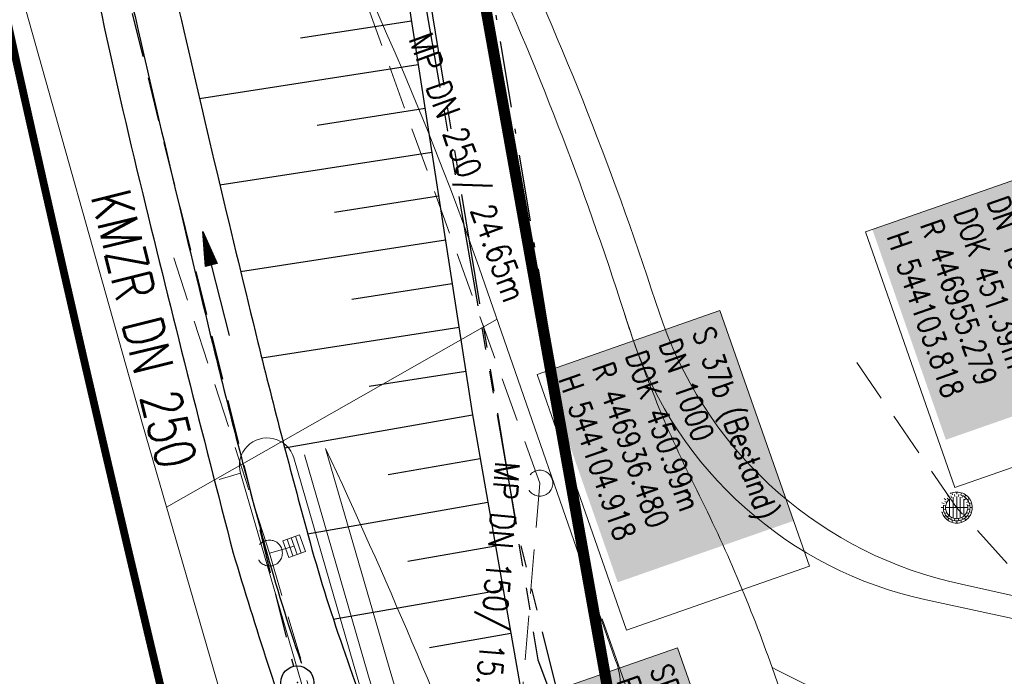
# Model space of a CAD drawing. Extents: x 446577 to 447216, y 443659 to 444842.
# Tile 122 of 177: x 446890 to 446934, y 444193 to 444222. Entities that reach past the tile are written whole.
import ezdxf
from ezdxf.enums import TextEntityAlignment as Align

# ---------------------------------------------------------------- set-up
doc = ezdxf.new("R2010")
doc.units = 0
doc.header["$LTSCALE"] = 2
doc.header["$MEASUREMENT"] = 0
for name, pattern in [('AUSGEZOGEN', [0]), ('BAB-FM2', [2.6, 1.5, -0.5, 0.1, -0.5]), ('EINAUSFÄDELUNG', [3.5, 2.5, -1]), ('GESTRICH-X2', [1.5, 1, -0.5]), ('PHANTOMX2', [5, 2.5, -0.5, 0.5, -0.5, 0.5, -0.5])]:
    doc.linetypes.add(name, pattern=pattern)
doc.layers.get('0').update_dxf_attribs({"linetype": 'AUSGEZOGEN'})
for name, color, linetype in [('200_ACHSEN', 7, 'CONTINUOUS'), ('204-GRENZL-BAB', 7, 'AUSGEZOGEN'), ('BAB_FM', 5, 'BAB-FM2'), ('Beschriftung', 7, 'CONTINUOUS'), ('BOESCHG', 250, 'AUSGEZOGEN'), ('EINAUSF', 250, 'EINAUSFÄDELUNG'), ('FBRTOP', 250, 'AUSGEZOGEN'), ('Hintergrund', 7, 'CONTINUOUS'), ('Hintergrundplan', 7, 'CONTINUOUS'), ('KANAL', 7, 'GESTRICH-X2'), ('Lichtwellenleiter COLT', 46, 'PHANTOMX2'), ('Lichtwellenleiter GLH', 46, 'PHANTOMX2'), ('MULDE', 250, 'AUSGEZOGEN'), ('PFEIL', 7, 'CONTINUOUS'), ('SCHLITZRINNE', 200, 'AUSGEZOGEN'), ('SCHSYMBOL', 200, 'AUSGEZOGEN'), ('STRASSE', 250, 'AUSGEZOGEN'), ('TEXTO', 4, 'CONTINUOUS')]:
    doc.layers.add(name, color=color, linetype=linetype)
doc.styles.add('6', font='txt_____.ttf', dxfattribs={"width": 0.8, "height": 1})
doc.styles.add('8', font='txt_____.ttf', dxfattribs={"width": 0.8, "height": 1})
doc.styles.add('ROMANS', font='romans.shx', dxfattribs={"width": 0.8})

# ---------------------------------------------------------------- blocks, each defined once
blk = doc.blocks.new('GST')
at = {"color": 0}
blk.add_circle((0, 0), 0.75, dxfattribs=at)
blk.add_point((0, 0), dxfattribs=at)
blk = doc.blocks.new('10')
blk.add_blockref('GST', (0, 0))
blk = doc.blocks.new('PFEIL2')
at = {"color": 0}
for p, q in [((0.88, 0.002), (-2.401, -0.012)), ((0.881, -0.271), (0.879, 0.276)), ((0.879, 0.276), (2.429, 0.009)), ((0.911, 0.27), (0.879, 0.265)), ((0.965, 0.261), (0.879, 0.246)), ((1.019, 0.252), (0.879, 0.228)), ((1.073, 0.242), (0.879, 0.209)), ((1.127, 0.233), (0.879, 0.191)), ((1.181, 0.224), (0.879, 0.172)), ((1.235, 0.214), (0.879, 0.154)), ((1.289, 0.205), (0.879, 0.135)), ((1.343, 0.196), (0.879, 0.117)), ((1.397, 0.187), (0.879, 0.098)), ((1.451, 0.177), (0.879, 0.08)), ((1.505, 0.168), (0.879, 0.061)), ((1.559, 0.159), (0.88, 0.043)), ((1.613, 0.149), (0.88, 0.024)), ((1.668, 0.14), (0.88, 0.006)), ((1.722, 0.131), (0.88, -0.013)), ((1.776, 0.121), (0.88, -0.031)), ((1.83, 0.112), (0.88, -0.05)), ((1.884, 0.103), (0.88, -0.068)), ((1.938, 0.094), (0.88, -0.087)), ((1.992, 0.084), (0.88, -0.105)), ((2.046, 0.075), (0.88, -0.124)), ((2.1, 0.066), (0.88, -0.142)), ((2.154, 0.056), (0.88, -0.161)), ((2.208, 0.047), (0.88, -0.179)), ((2.262, 0.038), (0.881, -0.198)), ((2.316, 0.029), (0.881, -0.216)), ((2.37, 0.019), (0.881, -0.235)), ((2.424, 0.01), (0.881, -0.253)), ((2.429, 0.009), (0.881, -0.271))]:
    blk.add_line(p, q, dxfattribs=at)
blk = doc.blocks.new('Muldenschacht')
at = {"color": 18, "lineweight": 9, "true_color": 0x000000}
for p, q in [((-0.351511, 0.488874), (-0.410348, 0.569857)), ((-0.228204, 0.447647), (-0.274147, 0.536581)), ((-0.215015, 0.669384), (-0.184082, 0.574183)), ((-0.096655, 0.595502), (-0.080293, 0.496748)), ((0.001562, 0.503479), (0.001464, -0.497521)), ((0.001513, 0.703679), (0.001513, 0.603579)), ((0.093794, 0.596447), (0.078414, 0.497536)), ((0.218041, 0.669384), (0.187109, 0.574183)), ((0.271415, 0.539517), (0.226431, 0.450094)), ((0.413374, 0.569857), (0.354537, 0.488874)), ((-0.599087, 0.002979), (-0.699187, 0.002979)), ((-0.569691, 0.188574), (-0.664892, 0.219507)), ((-0.492399, 0.083917), (-0.591181, 0.100105)), ((-0.484382, 0.356002), (-0.565365, 0.41484)), ((-0.444073, 0.230912), (-0.53319, 0.276499)), ((0.502013, 0.002979), (-0.498987, 0.002979)), ((0.474843, 0.165641), (-0.471817, 0.165641)), ((-0.350626, 0.358645), (-0.421053, 0.429778)), ((0.38186, 0.328304), (-0.378834, 0.328304)), ((0.425748, 0.42812), (0.355042, 0.357263)), ((0.447803, 0.22953), (0.537061, 0.27484)), ((0.568391, 0.41484), (0.487409, 0.356002)), ((0.4959, 0.080963), (0.594778, 0.096559)), ((0.572718, 0.188574), (0.667918, 0.219507)), ((0.602083, 0.008988), (0.702178, 0.00999)), ((-0.569691, -0.182617), (-0.664892, -0.21355)), ((-0.493148, -0.073251), (-0.59208, -0.088497)), ((-0.484382, -0.350045), (-0.565365, -0.408882)), ((-0.445326, -0.222488), (-0.534694, -0.267581)), ((0.474843, -0.159684), (-0.471817, -0.159684)), ((-0.352742, -0.35058), (-0.423593, -0.421292)), ((0.38186, -0.322346), (-0.378834, -0.322346)), ((-0.228006, -0.441793), (-0.273909, -0.530747)), ((0.271696, -0.533418), (0.226665, -0.444019)), ((0.426841, -0.421069), (0.355953, -0.350395)), ((0.446654, -0.225822), (0.535682, -0.271583)), ((0.487409, -0.350045), (0.568391, -0.408882)), ((0.496174, -0.073247), (0.595107, -0.088493)), ((0.572718, -0.182617), (0.667918, -0.21355)), ((-0.351511, -0.482917), (-0.410348, -0.5639)), ((-0.184082, -0.568226), (-0.215015, -0.663427)), ((-0.079489, -0.490923), (-0.095689, -0.589704)), ((0.001513, -0.597621), (0.001513, -0.697721)), ((0.079714, -0.491374), (0.095355, -0.590245)), ((0.187109, -0.568226), (0.218041, -0.663427)), ((0.354537, -0.482917), (0.413374, -0.5639))]:
    blk.add_line(p, q, dxfattribs=at)
for radius in [0.7007, 0.6006, 0.5005]:
    blk.add_circle((0.001513, 0.002979), radius, dxfattribs=at)
blk = doc.blocks.new('Schacht')
at = {"color": 18, "lineweight": 9, "true_color": 0x000000}
blk.add_circle((0, 0), 0.779, dxfattribs=at)
blk = doc.blocks.new('SK-quadrat Mitte')
at = {"color": 18, "lineweight": 9, "true_color": 0x000000}
for p, q in [((-0.4, 0.4), (-0.4, -0.4)), ((-0.4, 0.4), (0.4, 0.4)), ((-0.2, 0.4), (-0.2, -0.4)), ((0, 0.4), (0, -0.4)), ((0.2, 0.4), (0.2, -0.4)), ((0.4, 0.4), (0.4, -0.4)), ((-0.4, -0.4), (0.4, -0.4))]:
    blk.add_line(p, q, dxfattribs=at)

msp = doc.modelspace()

# ---------------------------------------------------------------- hatches: boundary and pattern name
at = {"layer": 'SCHLITZRINNE'}
h = msp.add_hatch(dxfattribs=at)
h.set_pattern_fill('_USER', color=256, scale=1.5, angle=45, style=0, pattern_type=0)
h.set_pattern_definition([(322.9886, (446836.6, 444435.4555), (0.9029613, 1.1977733), [])])
edge = h.paths.add_edge_path()
edge.add_arc((443111.832, 443902.605), 3762.708, 8.237949, 8.309741, ccw=False)
edge.add_arc((446520.767, 444396.145), 318.231, 7.99109, 8.23795, ccw=False)
edge.add_arc((253459.124, 417293.726), 195272.941, 7.98719511, 7.99108691, ccw=False)
edge.add_arc((449695.908, 444828.286), 2886.155, 187.987194, 188.019207)
edge.add_arc((478554.213, 448893.922), 32029.442, 188.0192069, 188.0307218)
edge.add_arc((640420.622, 471731.273), 195498.946, 188.0307211, 188.03538189)
edge.add_arc((455274.806, 445594.124), 8517.332, 188.0353819, 188.0971516)
edge.add_arc((489167.9, 450416.106), 42751.721, 188.0971513, 188.1247221)
edge.add_arc((449184.272, 444707.99), 2362.699, 188.124722, 188.49575)
edge.add_arc((449950.357, 444822.425), 3137.283, 188.49575, 188.817734)
edge.add_arc((447543.72, 444449.095), 701.862, 188.817734, 189.303528)
edge.add_arc((451782.27, 445143.452), 4996.911, 189.303528, 189.485594)
edge.add_arc((448740.59, 444635.235), 1913.065, 189.485594, 190.210777)
edge.add_arc((449004.187, 444682.715), 2180.905, 190.210777, 190.889971)
edge.add_arc((448612.493, 444607.358), 1782.027, 190.889971, 191.613703)
edge.add_arc((448466.452, 444577.343), 1632.933, 191.613703, 192.369753)
edge.add_arc((450054.509, 444925.622), 3258.733, 192.369753, 192.712319)
edge.add_arc((448394.443, 444551.135), 1556.951, 192.712319, 193.207918)
edge.add_arc((448423.514, 444557.958), 1586.813, 193.207918, 193.562183)
edge.add_arc((449785.723, 444886.559), 2988.095, 193.562183, 193.820345)
edge.add_arc((448360.45, 444535.942), 1520.33, 193.820345, 194.673969)
edge.add_arc((449045.992, 444715.457), 2228.985, 194.673969, 195.378954)
edge.add_arc((447260.209, 444224.277), 376.885, 195.37895, 195.98013)
edge.add_arc((496192.196, 458236.932), 51275.744, 195.9801271, 196.0316672)
edge.add_arc((447192.225, 444157.103), 293.013, 196.03167, 196.92811)
edge.add_arc((450021.91, 445018.344), 3250.86, 196.928113, 197.197245)
edge.add_arc((443111.832, 443902.605), 3762.208, 8.237949, 8.309741, ccw=False)
edge.add_arc((446520.767, 444396.145), 317.731, 7.99109, 8.23795, ccw=False)
edge.add_arc((253459.124, 417293.726), 195272.441, 7.98719511, 7.99108691, ccw=False)
edge.add_arc((449695.908, 444828.286), 2886.655, 187.987194, 188.005519)
edge.add_line((446834.541, 444446.336), (446835.036, 444446.408))
h = msp.add_hatch(dxfattribs=at)
h.set_pattern_fill('_USER', color=256, scale=1.5, angle=45, style=0, pattern_type=0)
h.set_pattern_definition([(331.9152, (446910.9975, 444074.8353), (0.706167, 1.3233776), [])])
edge = h.paths.add_edge_path()
edge.add_arc((443111.832, 443902.605), 3762.708, 8.237949, 8.309741, ccw=False)
edge.add_arc((446520.767, 444396.145), 318.231, 7.99109, 8.23795, ccw=False)
edge.add_arc((253459.124, 417293.726), 195272.941, 7.98719511, 7.99108691, ccw=False)
edge.add_arc((449695.908, 444828.286), 2886.155, 187.987194, 188.019207)
edge.add_arc((478554.213, 448893.922), 32029.442, 188.0192069, 188.0307218)
edge.add_arc((640420.622, 471731.273), 195498.946, 188.0307211, 188.03538189)
edge.add_arc((455274.806, 445594.124), 8517.332, 188.0353819, 188.0971516)
edge.add_arc((489167.9, 450416.106), 42751.721, 188.0971513, 188.1247221)
edge.add_arc((449184.272, 444707.99), 2362.699, 188.124722, 188.49575)
edge.add_arc((449950.357, 444822.425), 3137.283, 188.49575, 188.817734)
edge.add_arc((447543.72, 444449.095), 701.862, 188.817734, 189.303528)
edge.add_arc((451782.27, 445143.452), 4996.911, 189.303528, 189.485594)
edge.add_arc((448740.59, 444635.235), 1913.065, 189.485594, 190.210777)
edge.add_arc((449004.187, 444682.715), 2180.905, 190.210777, 190.889971)
edge.add_arc((448612.493, 444607.358), 1782.027, 190.889971, 191.613703)
edge.add_arc((448466.452, 444577.343), 1632.933, 191.613703, 192.369753)
edge.add_arc((450054.509, 444925.622), 3258.733, 192.369753, 192.712319)
edge.add_arc((448394.443, 444551.135), 1556.951, 192.712319, 193.207918)
edge.add_arc((448423.514, 444557.958), 1586.813, 193.207918, 193.562183)
edge.add_arc((449785.723, 444886.559), 2988.095, 193.562183, 193.820345)
edge.add_arc((448360.45, 444535.942), 1520.33, 193.820345, 194.673969)
edge.add_arc((449045.992, 444715.457), 2228.985, 194.673969, 195.378954)
edge.add_arc((447260.209, 444224.277), 376.885, 195.37895, 195.98013)
edge.add_arc((496192.196, 458236.932), 51275.744, 195.9801271, 196.0316672)
edge.add_arc((447192.225, 444157.103), 293.013, 196.03167, 196.92811)
edge.add_arc((450021.91, 445018.344), 3250.86, 196.928113, 197.197245)
edge.add_arc((447192.225, 444157.103), 293.513, 196.16651, 196.92811)
edge.add_arc((450021.91, 445018.344), 3251.36, 196.928113, 197.197245)

# ---------------------------------------------------------------- linework, layer by layer
at = {"layer": '200_ACHSEN', "color": 8, "lineweight": 9, "true_color": 0x7f7f7f}
msp.add_lwpolyline([(446853.427, 444306.295, -0.004255), (446861.754, 444273.411, 0.024318), (446916.806, 444087.649), (446939.471, 444022.907), (447025.081, 443778.358)], format="xyb", dxfattribs=at)
msp.add_lwpolyline([(446853.427, 444306.295, -0.004255), (446861.754, 444273.411, 0.024318), (446916.806, 444087.649), (446939.471, 444022.907), (447025.081, 443778.358)], format="xyb", dxfattribs=at)
at = {"layer": '204-GRENZL-BAB', "const_width": 0.5, "flags": 128}
msp.add_lwpolyline([(446901.433, 444274.032), (446917.098, 444186.479)], dxfattribs=at)
at = {"layer": 'BAB_FM', "flags": 128}
msp.add_lwpolyline([(446909.535, 444231.64), (446915.435, 444196.08), (446919.997, 444168.591), (446923.211, 444163.397), (446926.092, 444162.517), (446927.384, 444159.221), (446969.405, 444139.01)], dxfattribs=at)
at = {"layer": 'Beschriftung', "color": 18, "lineweight": 9, "true_color": 0x000000}
for points in [[(446935.953, 444215.669), (446939.983, 444204.132), (446931.738, 444201.252), (446927.708, 444212.789), (446935.953, 444215.669)], [(446921.147, 444209.237), (446925.181, 444197.702), (446916.938, 444194.819), (446912.904, 444206.355), (446921.147, 444209.237)], [(446919.232, 444194.025), (446922.472, 444184.758), (446917.249, 444182.932), (446914.008, 444192.199), (446919.232, 444194.025)]]:
    msp.add_lwpolyline(points, close=True, dxfattribs=at)
at = {"layer": 'BOESCHG'}
for p, q in [((446902.222, 444221.543), (446907.232, 444222.319)), ((446897.666, 444218.813), (446907.538, 444220.343)), ((446902.984, 444217.613), (446907.844, 444218.366)), ((446898.585, 444214.908), (446908.15, 444216.39)), ((446903.754, 444213.685), (446908.457, 444214.413)), ((446899.522, 444211.005), (446908.763, 444212.437)), ((446904.533, 444209.758), (446909.069, 444210.46)), ((446900.476, 444207.105), (446909.375, 444208.484)), ((446905.323, 444205.832), (446909.682, 444206.508)), ((446901.509, 444203.047), (446909.99, 444204.532)), ((446906.178, 444201.834), (446910.334, 444202.561)), ((446902.546, 444199.168), (446910.679, 444200.591)), ((446907.062, 444197.928), (446911.024, 444198.621)), ((446903.705, 444195.31), (446911.369, 444196.651)), ((446908.037, 444194.038), (446911.713, 444194.681))]:
    msp.add_line(p, q, dxfattribs=at)
msp.add_lwpolyline([(446848.279, 444542.693), (446849.66, 444528.454), (446852.703, 444518.177), (446854.827, 444503.972), (446858.091, 444479.098), (446866.335, 444427.136), (446867.237, 444422.486), (446869.823, 444411.133), (446874.898, 444388.997), (446879.078, 444370.836), (446880.862, 444363.068), (446882.209, 444356.963), (446886.063, 444338.576), (446891.569, 444311.06), (446897.517, 444279.34), (446898.444, 444274.149), (446905.041, 444236.452), (446909.972, 444204.627), (446912.719, 444188.929), (446914.974, 444181.806), (446920.553, 444169.976)], dxfattribs=at)
at = {"layer": 'EINAUSF', "const_width": 0.35, "flags": 128}
msp.add_lwpolyline([(446856.8, 444406.99, -0.000001), (446857.464, 444402.301), (446860.972, 444377.547, -0.00001), (446861.258, 444375.53, 0.000001), (446861.544, 444373.512, 0.001312), (446862.624, 444366.035, 0.00075), (446864.566, 444352.963, 0.00214), (446866.131, 444342.834, 0.001504), (446868.463, 444328.44, 0.001628), (446870.481, 444316.457, 0.001561), (446872.665, 444303.973, 0.001568), (446874.884, 444291.746, 0.001572), (446877.173, 444279.562, 0.001574), (446879.54, 444267.391, 0.001571), (446881.988, 444255.21, 0.001563), (446884.511, 444243.053, 0.001564), (446887.108, 444230.919, 0.001566), (446889.784, 444218.787, 0.001569), (446892.532, 444206.694, 0.00157), (446895.354, 444194.623, 0.001566), (446898.259, 444182.539, 0.001565), (446901.238, 444170.482, 0.001027), (446903.228, 444162.601, 0.001571)], format="xyb", dxfattribs=at)
at = {"layer": 'FBRTOP', "color": 0, "const_width": 0.5}
for points in [[(446961.494, 443888.601, 0.000002), (446973.881, 443853.206, 0.000002), (446986.269, 443817.81, 0.000004), (446998.657, 443782.416, -0.000006), (447011.045, 443747.021, -0.000001), (447016.033, 443732.768, 0.000003)], [(446987.922, 443897.849, 0.000002), (447000.31, 443862.454, 0.000002), (447012.697, 443827.06, 0.000004), (447025.085, 443791.665, -0.000006), (447037.473, 443756.271, 0), (447039.084, 443751.668, 0.000003)], [(446839.935, 444441.166, -0.000011), (446846.01, 444397.876, 0.000067)], [(446954.889, 443992.234, 0.000003), (446959.018, 443980.437, -0.000018)], [(446928.459, 443982.988, 0.000003), (446932.589, 443971.189, -0.000018)]]:
    msp.add_lwpolyline(points, format="xyb", dxfattribs=at)
at = {"layer": 'FBRTOP', "flags": 128}
msp.add_lwpolyline([(446854.732, 444443.408, 0.003797), (446859.238, 444410.161, 0.007541), (446861.886, 444393.476, 0.000043), (446869.158, 444351.756, -0.000244), (446870.439, 444344.39, -0.000032), (446872.987, 444329.687, 0.000072), (446874.099, 444323.27, 0.000759), (446875.004, 444318.103, 0.000169), (446879.101, 444294.962, 0.002275), (446883.797, 444269.168, 0.002592), (446888.139, 444246.57, 0.003754), (446888.347, 444245.557, 0.000169), (446893.14, 444223.11, 0.007097), (446895.108, 444214.507, 0.003747), (446899.188, 444198.298)], format="xyb", dxfattribs=at)
at = {"layer": 'Hintergrund', "color": 254, "lineweight": 18, "true_color": 0xcccccc}
for p, q in [((446896.186, 444200.365), (446911.094, 444208.85)), ((446898.556, 444201.616), (446899.517, 444201.895)), ((446902.383, 444192.004), (446899.517, 444201.895)), ((446960.058, 444069.102), (446915.837, 444195.33)), ((446923.496, 444193.138), (446928.104, 444179.995))]:
    msp.add_line(p, q, dxfattribs=at)
for points in [[(446853.427, 444306.295, -0.004255), (446861.754, 444273.411, 0.024318), (446916.806, 444087.649), (446939.471, 444022.907), (447025.081, 443778.358)], [(446917.204, 444208.001, -0.004975), (446916.822, 444209.155, 0.059527), (446902.039, 444241.529)], [(447021.261, 443893.487), (447021.896, 443900.835, 0.198133), (447010.422, 443937.199), (447007.627, 443940.538, -0.068573), (447003.277, 443947.477, -0.001832), (447003.139, 443947.786, 0.178534), (447001.695, 443949.278), (446997.497, 443951.298, -0.198913), (446995.966, 443953.009), (446914.662, 444185.083, -0.187649), (446914.736, 444187.257), (446916.409, 444191.158, 0.198913), (446916.437, 444193.454), (446910.291, 444211.161, 0.052334), (446897.348, 444238.542)], [(446910.331, 444229.299), (446911.089, 444227.58, -0.032403), (446918.238, 444209.651), (446918.59, 444208.646)], [(446923.496, 444193.138, 0.032361), (446920.102, 444201.127, -0.039252), (446916.822, 444209.155)], [(446918.59, 444208.646, 0.260177), (446932.041, 444196.891), (446935.737, 444196.064)], [(446981.879, 444170.146), (446980.481, 444174.137, 0.260942), (446963.632, 444189.013), (446930.451, 444196.183, -0.263706), (446917.204, 444208.001)], [(446901.918, 444202.59, 1), (446899.517, 444201.895)], [(446903.359, 444203.008, -0.017902), (446910.831, 444185.443), (446913.488, 444177.859), (446993.075, 443950.61, -0.092735), (446995.605, 443929.397)], [(446923.496, 444193.138, 0.081099), (446931.555, 444190.317), (446933.443, 444189.909, -0.261684), (446948.211, 444177.03), (446953.866, 444160.889)]]:
    msp.add_lwpolyline(points, format="xyb", dxfattribs=at)
for points in [[(446902.398, 444202.729), (446905.261, 444192.848), (446910.297, 444175.871), (446917.828, 444151.366), (446925.192, 444128.793), (446933.77, 444103.494), (446939.308, 444087.576), (446949.306, 444058.845), (446949.577, 444057.991), (446958.506, 444032.44), (446966.121, 444010.707), (446975.523, 443983.894), (446983.952, 443959.707), (446993.618, 443932.044), (446994.661, 443929.066)], [(446903.359, 444203.008), (446906.221, 444193.129), (446911.254, 444176.16), (446918.782, 444151.668), (446926.14, 444129.109), (446934.716, 444103.819), (446940.252, 444087.904), (446950.255, 444059.16), (446950.526, 444058.308), (446959.45, 444032.77), (446967.065, 444011.038), (446976.467, 443984.224), (446984.896, 443960.036), (446994.562, 443932.374), (446995.605, 443929.397)], [(446901.918, 444202.59), (446904.782, 444192.707), (446909.819, 444175.726), (446917.352, 444151.215), (446924.717, 444128.635), (446933.297, 444103.331), (446938.836, 444087.411), (446948.831, 444058.687), (446949.102, 444057.833), (446958.034, 444032.275), (446965.649, 444010.542), (446975.051, 443983.729), (446983.48, 443959.542), (446993.146, 443931.879), (446994.189, 443928.901)]]:
    msp.add_lwpolyline(points, dxfattribs=at)
at = {"layer": 'Hintergrundplan', "color": 254, "lineweight": 18, "true_color": 0xcccccc}
for p, q in [((446896.186, 444200.365), (446911.094, 444208.85)), ((446898.556, 444201.616), (446899.517, 444201.895)), ((446899.517, 444201.895), (446902.383, 444192.004)), ((447001.203, 443951.652), (446915.837, 444195.33)), ((446923.496, 444193.138), (446928.104, 444179.995))]:
    msp.add_line(p, q, dxfattribs=at)
for points in [[(446853.427, 444306.295, -0.004255), (446861.754, 444273.411, 0.024318), (446916.806, 444087.649), (446939.471, 444022.907), (447025.081, 443778.358)], [(446876.311, 444276.479, 0.001546), (446880.265, 444258.949), (446884.86, 444241.143), (446889.217, 444225.002), (446895.1, 444204.114), (446898.904, 444190.984), (446903.955, 444173.956), (446911.512, 444149.366), (446918.905, 444126.702), (446927.504, 444101.342), (446933.051, 444085.399), (446943.019, 444056.752), (446943.292, 444055.895), (446952.252, 444030.254), (446959.869, 444008.516), (446969.269, 443981.708), (446977.696, 443957.527), (446987.364, 443929.859), (446992.826, 443914.269), (447001.849, 443888.473), (447004.918, 443879.844), (447010.397, 443864.117), (447011.292, 443861.654), (447020.355, 443835.697)], [(446917.204, 444208.001, -0.004975), (446916.822, 444209.155, 0.059527), (446902.039, 444241.529)], [(447021.261, 443893.487), (447021.896, 443900.835, 0.198133), (447010.422, 443937.199), (447007.627, 443940.538, -0.068573), (447003.277, 443947.477, -0.001832), (447003.139, 443947.786, 0.178534), (447001.695, 443949.278), (446997.497, 443951.298, -0.198913), (446995.966, 443953.009), (446914.662, 444185.083, -0.187649), (446914.736, 444187.257), (446916.409, 444191.158, 0.198913), (446916.437, 444193.454), (446910.291, 444211.161, 0.052334), (446897.348, 444238.542)], [(446910.331, 444229.299), (446911.089, 444227.58, -0.032403), (446918.238, 444209.651), (446918.59, 444208.646)], [(446923.496, 444193.138, 0.032361), (446920.102, 444201.127, -0.039252), (446916.822, 444209.155)], [(446918.59, 444208.646, 0.260177), (446932.041, 444196.891), (446935.737, 444196.064)], [(446981.879, 444170.146), (446980.481, 444174.137, 0.260942), (446963.632, 444189.013), (446930.451, 444196.183, -0.263706), (446917.204, 444208.001)], [(446901.918, 444202.59, 1), (446899.517, 444201.895)], [(446903.359, 444203.008, -0.017902), (446910.831, 444185.443), (446913.488, 444177.859), (446993.075, 443950.61, -0.092735), (446995.605, 443929.397)], [(446923.496, 444193.138, 0.081099), (446931.555, 444190.317), (446933.443, 444189.909, -0.261684), (446948.211, 444177.03), (446953.866, 444160.889)]]:
    msp.add_lwpolyline(points, format="xyb", dxfattribs=at)
for points in [[(446902.398, 444202.729), (446905.261, 444192.848), (446910.297, 444175.871), (446917.828, 444151.366), (446925.192, 444128.793), (446933.77, 444103.494), (446939.308, 444087.576), (446949.306, 444058.845), (446949.577, 444057.991), (446958.506, 444032.44), (446966.121, 444010.707), (446975.523, 443983.894), (446983.952, 443959.707), (446993.618, 443932.044), (446994.661, 443929.066)], [(446903.359, 444203.008), (446906.221, 444193.129), (446911.254, 444176.16), (446918.782, 444151.668), (446926.14, 444129.109), (446934.716, 444103.819), (446940.252, 444087.904), (446950.255, 444059.16), (446950.526, 444058.308), (446959.45, 444032.77), (446967.065, 444011.038), (446976.467, 443984.224), (446984.896, 443960.036), (446994.562, 443932.374), (446995.605, 443929.397)], [(446901.918, 444202.59), (446904.782, 444192.707), (446909.819, 444175.726), (446917.352, 444151.215), (446924.717, 444128.635), (446933.297, 444103.331), (446938.836, 444087.411), (446948.831, 444058.687), (446949.102, 444057.833), (446958.034, 444032.275), (446965.649, 444010.542), (446975.051, 443983.729), (446983.48, 443959.542), (446993.146, 443931.879), (446994.189, 443928.901)]]:
    msp.add_lwpolyline(points, dxfattribs=at)
at = {"layer": 'KANAL'}
msp.add_line((446893.906, 444225.563), (446901.906, 444193.188), dxfattribs=at)
at = {"layer": 'KANAL', "color": 92, "lineweight": 9, "true_color": 0x00b400}
for p, q in [((446913.024, 444201.449, 450.986), (446904.658, 444224.635, 450.321)), ((446900.823, 444198.298, 450.451), (446896.337, 444212.138)), ((446913.024, 444201.449, 450.986), (446911.7, 444185.679, 451.095)), ((446934.11, 444197.825), (446931.823, 444200.349, 451.394))]:
    msp.add_line(p, q, dxfattribs=at)
at = {"layer": 'KANAL', "color": 92, "lineweight": 18, "true_color": 0x00b400}
for p, q in [((446931.823, 444200.349, 451.394), (446927.314, 444206.899)), ((446900.823, 444198.298, 450.451), (446901.94, 444198.609, 450.222))]:
    msp.add_line(p, q, dxfattribs=at)
at = {"layer": 'KANAL', "color": 92, "lineweight": 9, "true_color": 0x00b400}
msp.add_polyline3d([(446900.823, 444198.298, 450.451), (446909.946, 444167.275, 450.951), (446913.531, 444155.792, 451.12)], dxfattribs=at)
at = {"layer": 'Lichtwellenleiter COLT', "flags": 128}
msp.add_lwpolyline([(446816.773, 444816.865), (446819.624, 444799.091), (446824.236, 444774.736), (446831.686, 444743.959), (446835.904, 444698.302), (446836.647, 444687.901), (446840.11, 444664.735), (446852.609, 444581.422), (446856.001, 444543.005), (446859.979, 444500.664), (446872.974, 444413.115), (446880.981, 444367.294), (446898.088, 444284.099), (446912.936, 444193.473), (446922.287, 444168.735), (446927.57, 444156.61), (446940.43, 444137.43), (446960.6, 444106.1), (446972.2, 444089.75), (446979.63, 444075.97), (446986.01, 444066.32), (446990.98, 444061.94), (447002.57, 444056.46), (447015.49, 444051.89), (447029.71, 444042.27), (447034.33, 444023.34), (447035.22, 444005.16), (447039.02, 443997.63), (447042.69, 443991.11), (447046.49, 443980.95), (447046.58, 443972.29), (447046.96, 443967.89), (447049.93, 443956.08), (447051.34, 443951.88), (447052.41, 443948.01), (447051.72, 443939.51), (447054.013, 443929.767)], dxfattribs=at)
at = {"layer": 'Lichtwellenleiter GLH', "flags": 128}
msp.add_lwpolyline([(446817.509, 444816.969), (446823.364, 444777.47), (446830.864, 444742.896), (446833.85, 444709.517), (446836.815, 444691.23), (446838.951, 444675.637), (446841.521, 444660.002), (446846.054, 444625.755), (446849.985, 444600.695), (446854.148, 444573.8), (446855.997, 444550.228), (446858.418, 444517.758), (446863.082, 444478.247), (446866.745, 444454.113), (446870.891, 444424.385), (446873.969, 444406.293), (446880.485, 444371.69), (446885.51, 444345.152), (446891.764, 444313.56), (446896.149, 444292.992), (446898.619, 444279.372), (446901.526, 444261.814), (446905.777, 444234.967), (446912.017, 444199.229), (446915.043, 444187.073), (446924.898, 444161.092), (446934.755, 444146.157), (446941.597, 444135.143), (446949.133, 444122.354), (446960.008, 444107.427), (446974.892, 444086.64), (446983.891, 444069.075), (446993.515, 444060.599), (447003.351, 444056.083), (447012.238, 444053.939), (447024.769, 444047.176), (447032.704, 444037.471), (447034.484, 444027.385), (447033.806, 444016.497), (447034.291, 444009.423), (447036.751, 444002.162), (447044.884, 443987.135), (447045.948, 443981.02), (447045.712, 443971.692), (447046.171, 443967.977), (447051.195, 443949.172), (447051.058, 443938.506), (447052.475, 443928.937)], dxfattribs=at)
at = {"layer": 'MULDE'}
for points in [[(446882.464, 444295.439, 0.001596), (446888.309, 444262.995, 0.003343), (446891.251, 444247.539, 0.005959), (446892.42, 444241.964, 0.001692), (446896.854, 444222.323, 0.003933), (446900.306, 444207.794, 0.006524), (446902.566, 444199.096, 0.016842), (446904.13, 444194.056, 0.008633), (446907.711, 444184.302, 0.01345), (446911.566, 444175.081, 0.015177), (446915.439, 444167.129, 0.015136), (446917.094, 444164.197, 0.002868), (446926.539, 444148.789, 0.016526), (446929.206, 444144.794, 0.00796), (446935.206, 444136.696, 0.00796)], [(446894.134, 444225.244, 0.00029), (446894.904, 444221.877, 0.003933), (446898.364, 444207.317, 0.006524), (446900.636, 444198.568, 0.016842), (446902.241, 444193.399, 0.000061), (446902.265, 444193.329, 0.01345)]]:
    msp.add_lwpolyline(points, format="xyb", dxfattribs=at)
at = {"layer": 'STRASSE'}
for points in [[(447043.661, 443874.317, 0.00065), (447041.176, 443881.432, 0.001872), (447040.301, 443883.897, 0.056151), (447039.637, 443885.247, 0.027107), (447037.823, 443887.77, 0.023122), (447036.129, 443889.687, 0.039357), (447035, 443890.681, 0.016729), (447033.458, 443891.758, 0.021771), (447032.213, 443892.493, 0.00424), (447031.256, 443892.992, 0.001159), (447027.738, 443894.78, 0.012233), (447021.582, 443897.704, -0.012648), (447015.63, 443900.536, -0.04443), (447012.536, 443902.469, -0.040823), (447009.574, 443905.112, -0.048131), (447006.927, 443908.492, -0.056635), (447005.322, 443911.773, -0.000988), (447002.382, 443920.089, -0.000382), (446994.841, 443941.603, -0.000001), (446989.039, 443958.198, -0.000032)], [(447068.931, 443945.908, 0.000002), (447074.525, 443910.767, 0.000014)], [(447049.189, 444050.771, 0.000203), (447055.063, 444013.845, 0.000415), (447057.959, 443995.782, 0.000007), (447066.417, 443943.312, -0.000072), (447067.235, 443938.233, -0.000506), (447069.899, 443921.568, 0.000383), (447073.414, 443899.55, 0.002551), (447074.205, 443894.777, 0.000503), (447078.363, 443870.591, 0.006787)]]:
    msp.add_lwpolyline(points, format="xyb", dxfattribs=at)
at = {"layer": 'STRASSE', "flags": 128}
msp.add_lwpolyline([(446899.188, 444198.298, 0.01181), (446902.434, 444188.303, 0.023751), (446904.398, 444183.458, 0.002668), (446911.358, 444168.595, 0.014425), (446912.739, 444165.891, 0.00836), (446918.914, 444155.048, 0.011062), (446923.896, 444147.041, 0.002516), (446929.343, 444138.794, 0.004508), (446932.447, 444134.235, 0.004459), (446937.9, 444126.527, -0.002502), (446947.673, 444112.826, -0.004141), (446957.68, 444098.395, -0.005257), (446965.349, 444086.88, -0.023187), (446967.703, 444082.868, -0.006873), (446974.816, 444068.884, -0.027516), (446975.828, 444066.502, -0.010719), (446977.95, 444060.211)], format="xyb", dxfattribs=at)

# ---------------------------------------------------------------- block references
at = {"layer": 'KANAL', "xscale": 0.75, "yscale": 0.75}
for p in [(446913.024, 444201.449), (446900.823, 444198.298)]:
    msp.add_blockref('Schacht', p, dxfattribs=at)
at = {"layer": 'KANAL'}
for name, p, rotation in [('Muldenschacht', (446931.823, 444200.349), 270), ('SK-quadrat Mitte', (446901.94, 444198.609), 199.2688247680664)]:
    msp.add_blockref(name, p, dxfattribs=dict(at, rotation=rotation))
at = {"layer": 'PFEIL', "rotation": 103.8728000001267}
msp.add_blockref('PFEIL2', (446898.414, 444210.446), dxfattribs=at)
at = {"layer": 'SCHSYMBOL', "rotation": 283.4452}
msp.add_blockref('10', (446902.082, 444192.45), dxfattribs=at)

# ---------------------------------------------------------------- texts
at = {"layer": 'Beschriftung', "color": 92, "true_color": 0x00b400, "char_height": 1.1, "attachment_point": 1, "line_spacing_factor": 0.959981, "style": '6'}
for s, insert, rotation in [('MP DN 250/ 24.65m', (446908.129, 444221.888), 289.8405), ('MP DN 150/ 15.83m', (446912.117, 444202.365), 265.2008)]:
    msp.add_mtext(s, dxfattribs=dict(at, insert=insert, rotation=rotation))
at = {"layer": 'Beschriftung', "color": 18, "true_color": 0x000000, "char_height": 1, "attachment_point": 1, "line_spacing_factor": 0.959981, "style": '8', "bg_fill": 1, "box_fill_scale": 1.5, "bg_fill_color": 256, "bg_fill_true_color": 11599800, "bg_fill_transparency": 0}
for s, insert, rotation in [('S 27a (Bestand)^JDN 1000^JDOK 451.39m^JR 446955.279^JH 544103.818', (446935.646, 444215.032), 289.2551), ('S 37b (Bestand)^JDN 1000^JDOK 450.99m^JR 446936.480^JH 544104.918', (446920.84, 444208.6), 289.2743), ('SE 37a.1^JR 446938.253^JH 544088.229', (446918.925, 444193.388), 289.2743)]:
    msp.add_mtext(s, dxfattribs=dict(at, insert=insert, rotation=rotation))
at = {"layer": 'TEXTO', "style": 'ROMANS', "width": 0.75}
msp.add_text('KMZR DN 250', height=1.8, rotation=283.8728, dxfattribs=at).set_placement((446894.289, 444208.193), align=Align.CENTER)

doc.saveas('drawing.dxf')
